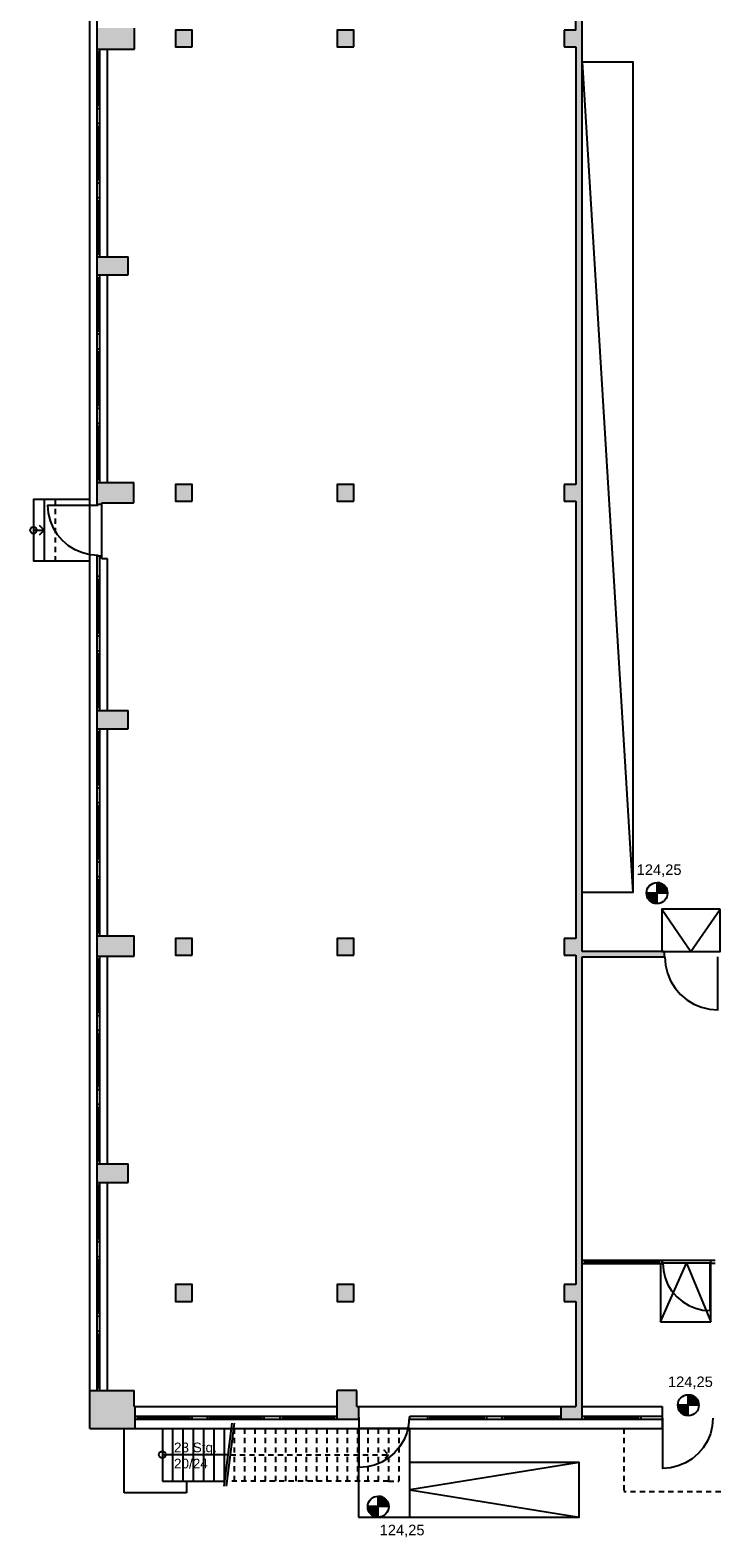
# Model space of a CAD drawing. Header units: metres. Extents: x -7.5 to 56, y -5.6 to 56.3.
# Tile 1 of 10: x -2.1 to 14.1, y -3.2 to 32.6. Entities that reach past the tile are written whole.
import ezdxf
from ezdxf.enums import TextEntityAlignment as Align

# ---------------------------------------------------------------- set-up
doc = ezdxf.new("R2010")
doc.units = ezdxf.units.M
doc.linetypes.add('HIDDEN', pattern=[0.375, 0.25, -0.125])
for name, color, linetype in [('Ba_beschrift', 7, 'Continuous'), ('Ba_decke', 134, 'Continuous'), ('Ba_hoehenkote', 102, 'Continuous'), ('Ba_moebel_einbau', 170, 'Continuous'), ('Ba_treppe', 134, 'Continuous'), ('Ba_wand', 7, 'Continuous'), ('Ba_wand-schraffur', 8, 'Continuous'), ('Ba_wand_leicht', 7, 'Continuous')]:
    doc.layers.add(name, color=color, linetype=linetype)
doc.styles.add('arial', font='ARIAL.TTF')

msp = doc.modelspace()

# ---------------------------------------------------------------- hatches: boundary and pattern name
at = {"layer": 'Ba_wand-schraffur'}
for points in [[(11.03, 10.57), (12.98, 10.57), (12.98, 10.7), (11.03, 10.7), (11.03, 40.27), (10.88, 40.27), (10.88, 32.6), (10.6, 32.6), (10.6, 32.2), (10.88, 32.2), (10.88, 21.8), (10.6, 21.8), (10.6, 21.4), (10.88, 21.4), (10.88, 11.01), (10.6, 11.01), (10.6, 10.61), (10.88, 10.61), (10.88, 2.78), (10.6, 2.78), (10.6, 2.38), (10.88, 2.38), (10.88, -0.12), (10.53, -0.12), (10.53, -0.352), (11.03, -0.352)], [(0.236, 16.43), (-0.504, 16.43), (-0.504, 15.99), (0.236, 15.99)]]:
    msp.add_hatch(color=256, dxfattribs=at).paths.add_polyline_path(points)
h = msp.add_hatch(color=256, dxfattribs=at)
h.paths.add_polyline_path([(0.386, 32.65), (-0.504, 32.65), (-0.504, 32.15), (0.386, 32.15)])
h.paths.add_polyline_path([(0.236, 27.21), (-0.504, 27.21), (-0.504, 26.78), (0.236, 26.78)])
h.paths.add_polyline_path([(0.366, 21.85), (-0.504, 21.85), (-0.504, 21.32), (-0.394, 21.32), (-0.394, 21.36), (0.366, 21.36)])
h = msp.add_hatch(color=256, dxfattribs=at)
h.paths.add_polyline_path([(5.6, 32.6), (5.2, 32.6), (5.2, 32.2), (5.6, 32.2)])
h.paths.add_polyline_path([(1.76, 32.6), (1.36, 32.6), (1.36, 32.2), (1.76, 32.2)])
h.paths.add_polyline_path([(1.76, 21.8), (1.36, 21.8), (1.36, 21.4), (1.76, 21.4)])
h.paths.add_polyline_path([(5.6, 21.8), (5.2, 21.8), (5.2, 21.4), (5.6, 21.4)])
h = msp.add_hatch(color=256, dxfattribs=at)
h.paths.add_polyline_path([(0.236, 5.65), (-0.504, 5.65), (-0.504, 5.21), (0.236, 5.21)])
h.paths.add_polyline_path([(0.376, 11.07), (-0.504, 11.07), (-0.504, 10.59), (0.376, 10.59)])
h = msp.add_hatch(color=256, dxfattribs=at)
h.paths.add_polyline_path([(5.6, 2.78), (5.2, 2.78), (5.2, 2.38), (5.6, 2.38)])
h.paths.add_polyline_path([(1.76, 2.78), (1.36, 2.78), (1.36, 2.38), (1.76, 2.38)])
h.paths.add_polyline_path([(1.76, 11.01), (1.36, 11.01), (1.36, 10.61), (1.76, 10.61)])
h.paths.add_polyline_path([(5.6, 11.01), (5.2, 11.01), (5.2, 10.61), (5.6, 10.61)])
h = msp.add_hatch(color=256, dxfattribs=at)
h.paths.add_polyline_path([(21.97, 0.26), (21.24, 0.26), (21.24, -0.42), (21.97, -0.42)])
h.paths.add_polyline_path([(16.43, 0.26), (16, 0.26), (16, -0.42), (16.43, -0.42)])
h.paths.add_polyline_path([(5.67, 0.26), (5.2, 0.26), (5.2, -0.42), (5.71, -0.42), (5.71, -0.12), (5.67, -0.12)])
h.paths.add_polyline_path([(0.4, -0.12), (0.376, -0.12), (0.376, 0.26), (-0.674, 0.26), (-0.674, -0.64), (0.4, -0.64)])
at = {"layer": 'Ba_wand-schraffur', "lineweight": 40}
msp.add_hatch(color=256, dxfattribs=at).paths.add_polyline_path([(11.03, -0.352), (10.53, -0.352), (10.53, -0.42), (11.03, -0.42)])

# ---------------------------------------------------------------- linework, layer by layer
at = {"layer": 'Ba_decke', "linetype": 'HIDDEN', "ltscale": 0.5}
for p in [(12.019, -0.64), (14.999, -2.147)]:
    msp.add_line(p, (12.019, -2.147), dxfattribs=at)
at = {"layer": 'Ba_hoehenkote'}
for p, q in [((12.808, 11.836), (12.808, 12.336)), ((12.878, 12.326), (12.808, 12.326)), ((12.906, 12.316), (12.808, 12.316)), ((12.926, 12.306), (12.808, 12.306)), ((12.943, 12.296), (12.808, 12.296)), ((12.958, 12.286), (12.808, 12.286)), ((12.97, 12.276), (12.808, 12.276)), ((12.981, 12.266), (12.808, 12.266)), ((12.991, 12.256), (12.808, 12.256)), ((13, 12.246), (12.808, 12.246)), ((13.008, 12.236), (12.808, 12.236)), ((13.015, 12.226), (12.808, 12.226)), ((13.021, 12.216), (12.808, 12.216)), ((13.027, 12.206), (12.808, 12.206)), ((13.032, 12.196), (12.808, 12.196)), ((13.058, 12.086), (12.558, 12.086)), ((12.558, 12.076), (12.808, 12.076)), ((12.559, 12.066), (12.808, 12.066)), ((12.56, 12.056), (12.808, 12.056)), ((12.561, 12.046), (12.808, 12.046)), ((12.563, 12.036), (12.808, 12.036)), ((12.565, 12.026), (12.808, 12.026)), ((12.568, 12.016), (12.808, 12.016)), ((12.571, 12.006), (12.808, 12.006)), ((12.574, 11.996), (12.808, 11.996)), ((12.579, 11.986), (12.808, 11.986)), ((12.583, 11.976), (12.808, 11.976)), ((12.588, 11.966), (12.808, 11.966)), ((12.594, 11.956), (12.808, 11.956)), ((12.601, 11.946), (12.808, 11.946)), ((12.608, 11.936), (12.808, 11.936)), ((12.616, 11.926), (12.808, 11.926)), ((12.624, 11.916), (12.808, 11.916)), ((12.634, 11.906), (12.808, 11.906)), ((12.645, 11.896), (12.808, 11.896)), ((12.658, 11.886), (12.808, 11.886)), ((12.672, 11.876), (12.808, 11.876)), ((12.689, 11.866), (12.808, 11.866)), ((12.71, 11.856), (12.808, 11.856)), ((12.738, 11.846), (12.808, 11.846)), ((13.037, 12.186), (12.808, 12.186)), ((13.041, 12.176), (12.808, 12.176)), ((13.045, 12.166), (12.808, 12.166)), ((13.048, 12.156), (12.808, 12.156)), ((13.05, 12.146), (12.808, 12.146)), ((13.053, 12.136), (12.808, 12.136)), ((13.055, 12.126), (12.808, 12.126)), ((13.056, 12.116), (12.808, 12.116)), ((13.057, 12.106), (12.808, 12.106)), ((13.058, 12.096), (12.808, 12.096)), ((13.552, -0.338), (13.552, 0.162)), ((13.622, 0.152), (13.552, 0.152)), ((13.65, 0.142), (13.552, 0.142)), ((13.671, 0.132), (13.552, 0.132)), ((13.687, 0.122), (13.552, 0.122)), ((13.702, 0.112), (13.552, 0.112)), ((13.714, 0.102), (13.552, 0.102)), ((13.725, 0.092), (13.552, 0.092)), ((13.735, 0.082), (13.552, 0.082)), ((13.744, 0.072), (13.552, 0.072)), ((13.752, 0.062), (13.552, 0.062)), ((13.759, 0.052), (13.552, 0.052)), ((13.765, 0.042), (13.552, 0.042)), ((13.771, 0.032), (13.552, 0.032)), ((13.776, 0.022), (13.552, 0.022)), ((13.781, 0.012), (13.552, 0.012)), ((13.785, 0.002), (13.552, 0.002)), ((13.802, -0.088), (13.302, -0.088)), ((13.302, -0.098), (13.552, -0.098)), ((13.303, -0.108), (13.552, -0.108)), ((13.304, -0.118), (13.552, -0.118)), ((13.305, -0.128), (13.552, -0.128)), ((13.307, -0.138), (13.552, -0.138)), ((13.309, -0.148), (13.552, -0.148)), ((13.312, -0.158), (13.552, -0.158)), ((13.315, -0.168), (13.552, -0.168)), ((13.319, -0.178), (13.552, -0.178)), ((13.323, -0.188), (13.552, -0.188)), ((13.327, -0.198), (13.552, -0.198)), ((13.332, -0.208), (13.552, -0.208)), ((13.338, -0.218), (13.552, -0.218)), ((13.345, -0.228), (13.552, -0.228)), ((13.352, -0.238), (13.552, -0.238)), ((13.36, -0.248), (13.552, -0.248)), ((13.369, -0.258), (13.552, -0.258)), ((13.378, -0.268), (13.552, -0.268)), ((13.389, -0.278), (13.552, -0.278)), ((13.402, -0.288), (13.552, -0.288)), ((13.416, -0.298), (13.552, -0.298)), ((13.433, -0.308), (13.552, -0.308)), ((13.454, -0.318), (13.552, -0.318)), ((13.482, -0.328), (13.552, -0.328)), ((13.789, -0.008), (13.552, -0.008)), ((13.792, -0.018), (13.552, -0.018)), ((13.795, -0.028), (13.552, -0.028)), ((13.797, -0.038), (13.552, -0.038)), ((13.799, -0.048), (13.552, -0.048)), ((13.8, -0.058), (13.552, -0.058)), ((13.801, -0.068), (13.552, -0.068)), ((13.802, -0.078), (13.552, -0.078)), ((6.429, -2.5), (5.929, -2.5)), ((6.179, -2.75), (6.179, -2.25)), ((6.249, -2.26), (6.179, -2.26)), ((6.277, -2.27), (6.179, -2.27)), ((6.297, -2.28), (6.179, -2.28)), ((6.314, -2.29), (6.179, -2.29)), ((6.329, -2.3), (6.179, -2.3)), ((6.341, -2.31), (6.179, -2.31)), ((6.352, -2.32), (6.179, -2.32)), ((6.362, -2.33), (6.179, -2.33)), ((6.371, -2.34), (6.179, -2.34)), ((6.379, -2.35), (6.179, -2.35)), ((6.386, -2.36), (6.179, -2.36)), ((6.392, -2.37), (6.179, -2.37)), ((6.398, -2.38), (6.179, -2.38)), ((6.403, -2.39), (6.179, -2.39)), ((6.408, -2.4), (6.179, -2.4)), ((6.412, -2.41), (6.179, -2.41)), ((6.416, -2.42), (6.179, -2.42)), ((6.419, -2.43), (6.179, -2.43)), ((6.421, -2.44), (6.179, -2.44)), ((6.424, -2.45), (6.179, -2.45)), ((6.426, -2.46), (6.179, -2.46)), ((6.427, -2.47), (6.179, -2.47)), ((6.428, -2.48), (6.179, -2.48)), ((6.429, -2.49), (6.179, -2.49)), ((5.929, -2.51), (6.179, -2.51)), ((5.93, -2.52), (6.179, -2.52)), ((5.931, -2.53), (6.179, -2.53)), ((5.932, -2.54), (6.179, -2.54)), ((5.934, -2.55), (6.179, -2.55)), ((5.936, -2.56), (6.179, -2.56)), ((5.939, -2.57), (6.179, -2.57)), ((5.942, -2.58), (6.179, -2.58)), ((5.945, -2.59), (6.179, -2.59)), ((5.95, -2.6), (6.179, -2.6)), ((5.954, -2.61), (6.179, -2.61)), ((5.959, -2.62), (6.179, -2.62)), ((5.965, -2.63), (6.179, -2.63)), ((5.972, -2.64), (6.179, -2.64)), ((5.979, -2.65), (6.179, -2.65)), ((5.987, -2.66), (6.179, -2.66)), ((5.995, -2.67), (6.179, -2.67)), ((6.005, -2.68), (6.179, -2.68)), ((6.016, -2.69), (6.179, -2.69)), ((6.029, -2.7), (6.179, -2.7)), ((6.043, -2.71), (6.179, -2.71)), ((6.06, -2.72), (6.179, -2.72)), ((6.081, -2.73), (6.179, -2.73)), ((6.109, -2.74), (6.179, -2.74))]:
    msp.add_line(p, q, dxfattribs=at)
for centre in [(12.808, 12.086), (13.552, -0.088), (6.179, -2.5)]:
    msp.add_circle(centre, 0.25, dxfattribs=at)
at = {"layer": 'Ba_moebel_einbau'}
msp.add_line((11.03, 31.85), (12.23, 12.1), dxfattribs=at)
msp.add_lwpolyline([(11.03, 12.1), (11.03, 31.85), (12.23, 31.85), (12.23, 12.1), (11.03, 12.1)], dxfattribs=at)
at = {"layer": 'Ba_treppe'}
for p, q in [((-1.76, 21.443), (-1.759, 19.983)), ((-2.016, 20.711), (-1.759, 20.713)), ((12.89, 3.282), (12.89, 1.89)), ((14.09, 3.29), (12.93, 3.29)), ((14.09, 1.89), (14.09, 3.29)), ((12.89, 1.89), (14.09, 1.89)), ((0.141, -2.174), (0.141, -0.64)), ((1.047, -0.64), (1.047, -1.89)), ((1.291, -0.64), (1.291, -1.89)), ((1.536, -0.64), (1.536, -1.89)), ((1.78, -0.64), (1.78, -1.89)), ((2.024, -0.64), (2.024, -1.89)), ((2.268, -0.64), (2.268, -1.89)), ((2.697, -0.515), (2.51, -2.015)), ((2.513, -0.64), (2.513, -1.89)), ((2.572, -2.015), (2.76, -0.515)), ((2.604, -1.265), (1.047, -1.265)), ((1.047, -1.89), (2.526, -1.89)), ((1.62, -1.89), (1.62, -2.174)), ((1.62, -2.174), (0.141, -2.174))]:
    msp.add_line(p, q, dxfattribs=at)
at = {"layer": 'Ba_treppe', "linetype": 'HIDDEN', "ltscale": 0.5}
for p, q in [((-1.502, 21.443), (-1.502, 19.983)), ((2.744, -0.64), (6.422, -0.64)), ((2.757, -0.64), (2.757, -1.89)), ((3.001, -0.64), (3.001, -1.89)), ((3.246, -0.64), (3.246, -1.89)), ((3.49, -0.64), (3.49, -1.89)), ((3.734, -0.64), (3.734, -1.89)), ((3.979, -0.64), (3.979, -1.89)), ((4.223, -0.64), (4.223, -1.89)), ((4.467, -0.64), (4.467, -1.89)), ((4.711, -0.64), (4.711, -1.89)), ((4.956, -0.64), (4.956, -1.89)), ((5.2, -0.64), (5.2, -1.89)), ((5.444, -0.64), (5.444, -1.89)), ((5.689, -0.64), (5.689, -1.89)), ((5.933, -0.64), (5.933, -1.89)), ((6.177, -0.64), (6.177, -1.89)), ((6.422, -0.64), (6.422, -1.89)), ((6.666, -0.64), (6.666, -1.89)), ((2.666, -1.265), (6.422, -1.265)), ((6.422, -1.89), (2.588, -1.89))]:
    msp.add_line(p, q, dxfattribs=at)
at = {"layer": 'Ba_treppe'}
for points in [[(-0.674, 21.443), (-2.017, 21.443), (-2.017, 19.983), (-0.674, 19.983), (-0.674, 21.443)], [(-1.879, 20.833), (-1.759, 20.713), (-1.879, 20.593)], [(12.92, 11.7), (13.615, 10.7), (14.31, 11.7)], [(14.31, 11.7), (12.92, 11.7), (12.92, 10.7), (14.31, 10.7), (14.31, 11.7)], [(12.89, 1.89), (13.51, 3.29), (14.09, 1.89)], [(5.71, -2.75), (6.93, -2.75), (6.93, -0.64), (5.71, -0.64), (5.71, -2.75)], [(10.96, -1.45), (6.93, -2.1), (10.96, -2.75)], [(6.93, -2.75), (10.96, -2.75), (10.96, -1.45), (6.93, -1.45)]]:
    msp.add_lwpolyline(points, dxfattribs=at)
at = {"layer": 'Ba_treppe', "linetype": 'HIDDEN', "ltscale": 0.5}
for points in [[(6.302, -1.145), (6.422, -1.265), (6.302, -1.385)], [(6.422, -1.89), (6.666, -1.89)]]:
    msp.add_lwpolyline(points, dxfattribs=at)
at = {"layer": 'Ba_treppe'}
for centre in [(-2.016, 20.711), (1.047, -1.265)]:
    msp.add_circle(centre, 0.08, dxfattribs=at)
at = {"layer": 'Ba_wand'}
for p, q in [((11.03, 10.7), (11.03, 43.95)), ((10.88, 32.6), (10.88, 43.06)), ((-0.674, -0.64), (-0.674, 37.85)), ((-0.504, 21.32), (-0.504, 37.62)), ((0.386, 32.15), (0.386, 32.65)), ((10.6, 32.6), (10.6, 32.2)), ((10.88, 32.6), (10.6, 32.6)), ((-0.504, 32.15), (0.386, 32.15)), ((-0.47, 32.082), (-0.47, 30.808)), ((10.6, 32.2), (10.88, 32.2)), ((10.88, 32.2), (10.88, 21.8)), ((-0.436, 30.808), (-0.504, 30.808)), ((-0.436, 30.38), (-0.504, 30.38)), ((-0.47, 30.312), (-0.47, 29.038)), ((-0.436, 29.038), (-0.504, 29.038)), ((-0.436, 28.61), (-0.504, 28.61)), ((-0.47, 28.542), (-0.47, 27.278)), ((0.236, 26.78), (0.236, 27.21)), ((-0.504, 26.78), (0.236, 26.78)), ((-0.47, 26.712), (-0.47, 25.448)), ((-0.436, 25.448), (-0.504, 25.448)), ((-0.436, 25.02), (-0.504, 25.02)), ((-0.47, 24.952), (-0.47, 23.678)), ((-0.436, 23.678), (-0.504, 23.678)), ((-0.436, 23.25), (-0.504, 23.25)), ((-0.47, 23.182), (-0.47, 21.918)), ((0.366, 21.36), (0.366, 21.85)), ((10.6, 21.8), (10.6, 21.4)), ((10.88, 21.8), (10.6, 21.8)), ((-0.394, 21.32), (-0.504, 21.32)), ((-0.394, 20.03), (-0.394, 21.36)), ((-0.394, 21.36), (0.366, 21.36)), ((10.6, 21.4), (10.88, 21.4)), ((10.88, 21.4), (10.88, 11.01)), ((-0.504, 20.1), (-0.394, 20.1)), ((-0.254, 20.03), (-0.394, 20.03)), ((-0.436, 19.61), (-0.504, 19.61)), ((-0.47, 19.542), (-0.47, 18.268)), ((-0.436, 18.268), (-0.504, 18.268)), ((-0.436, 17.84), (-0.504, 17.84)), ((-0.47, 17.772), (-0.47, 16.498)), ((0.236, 15.99), (0.236, 16.43)), ((-0.504, 15.99), (0.236, 15.99)), ((-0.47, 15.922), (-0.47, 14.658)), ((-0.436, 14.658), (-0.504, 14.658)), ((-0.436, 14.23), (-0.504, 14.23)), ((-0.47, 14.162), (-0.47, 12.898)), ((-0.436, 12.898), (-0.504, 12.898)), ((-0.436, 12.47), (-0.504, 12.47)), ((-0.47, 12.402), (-0.47, 11.138)), ((0.376, 10.59), (0.376, 11.07)), ((10.6, 11.01), (10.6, 10.61)), ((10.88, 11.01), (10.6, 11.01)), ((-0.504, 10.59), (0.376, 10.59)), ((-0.47, 10.522), (-0.47, 9.248)), ((10.6, 10.61), (10.88, 10.61)), ((10.88, 10.61), (10.88, 2.78)), ((12.98, 10.7), (11.03, 10.7)), ((11.03, -0.42), (11.03, 10.57)), ((11.03, 10.57), (12.98, 10.57)), ((12.98, 10.7), (12.98, 10.57)), ((-0.436, 9.248), (-0.504, 9.248)), ((-0.436, 8.82), (-0.504, 8.82)), ((-0.47, 8.752), (-0.47, 7.488)), ((-0.436, 7.488), (-0.504, 7.488)), ((-0.436, 7.06), (-0.504, 7.06)), ((-0.47, 6.992), (-0.47, 5.718)), ((0.236, 5.21), (0.236, 5.65)), ((-0.504, 5.21), (0.236, 5.21)), ((-0.47, 5.142), (-0.47, 3.868)), ((-0.436, 3.868), (-0.504, 3.868)), ((-0.436, 3.44), (-0.504, 3.44)), ((-0.47, 3.372), (-0.47, 2.098)), ((10.6, 2.78), (10.6, 2.38)), ((10.88, 2.78), (10.6, 2.78)), ((10.6, 2.38), (10.88, 2.38)), ((10.88, 2.38), (10.88, -0.12)), ((-0.436, 2.098), (-0.504, 2.098)), ((-0.436, 1.67), (-0.504, 1.67)), ((-0.47, 1.602), (-0.47, 0.328)), ((-0.674, 0.26), (0.376, 0.26)), ((0.376, -0.12), (0.376, 0.26)), ((5.2, -0.42), (5.2, 0.26)), ((5.67, 0.26), (5.2, 0.26)), ((5.67, -0.12), (5.67, 0.26)), ((0.376, -0.12), (5.2, -0.12)), ((0.4, -0.64), (0.4, -0.12)), ((1.76, -0.42), (1.76, -0.352)), ((2.11, -0.352), (2.11, -0.42)), ((3.47, -0.42), (3.47, -0.352)), ((3.84, -0.352), (3.84, -0.42)), ((5.67, -0.12), (10.88, -0.12)), ((5.71, -0.12), (5.71, -0.42)), ((6.93, -0.42), (6.93, -0.352)), ((6.93, -0.352), (10.53, -0.352)), ((7.35, -0.352), (7.35, -0.42)), ((8.76, -0.42), (8.76, -0.352)), ((9.12, -0.352), (9.12, -0.42)), ((10.53, -0.42), (10.53, -0.12)), ((11.03, -0.352), (12.93, -0.352)), ((12.43, -0.42), (12.43, -0.352)), ((12.93, -0.12), (12.93, -0.64)), ((-0.674, -0.64), (12.93, -0.64)), ((0.468, -0.386), (1.692, -0.386)), ((2.178, -0.386), (3.402, -0.386)), ((3.908, -0.386), (5.132, -0.386)), ((6.93, -0.42), (12.93, -0.42)), ((7.418, -0.386), (8.692, -0.386)), ((9.188, -0.386), (10.462, -0.386)), ((11.098, -0.386), (12.362, -0.386))]:
    msp.add_line(p, q, dxfattribs=at)
at = {"layer": 'Ba_wand', "linetype": 'Continuous'}
for p, q in [((-0.254, 27.21), (-0.254, 32.15)), ((-0.254, 21.85), (-0.254, 26.78)), ((-0.254, 16.43), (-0.254, 20.03)), ((-0.254, 11.07), (-0.254, 15.99)), ((-0.254, 5.65), (-0.254, 10.59)), ((-0.254, 0.26), (-0.254, 5.21)), ((11.03, -0.12), (12.93, -0.12))]:
    msp.add_line(p, q, dxfattribs=at)
at = {"layer": 'Ba_wand'}
for points in [[(1.76, 32.2), (1.76, 32.6), (1.36, 32.6), (1.36, 32.2)], [(5.6, 32.2), (5.6, 32.6), (5.2, 32.6), (5.2, 32.2)], [(1.76, 21.4), (1.76, 21.8), (1.36, 21.8), (1.36, 21.4)], [(5.6, 21.4), (5.6, 21.8), (5.2, 21.8), (5.2, 21.4)], [(1.76, 10.61), (1.76, 11.01), (1.36, 11.01), (1.36, 10.61)], [(5.6, 10.61), (5.6, 11.01), (5.2, 11.01), (5.2, 10.61)], [(1.76, 2.38), (1.76, 2.78), (1.36, 2.78), (1.36, 2.38)], [(5.6, 2.38), (5.6, 2.78), (5.2, 2.78), (5.2, 2.38)]]:
    msp.add_lwpolyline(points, close=True, dxfattribs=at)
for points in [[(-0.504, 32.082), (-0.436, 32.082)], [(-0.436, 27.21), (-0.436, 32.15)], [(-0.504, 30.74), (-0.436, 30.74)], [(-0.504, 30.312), (-0.436, 30.312)], [(-0.504, 28.97), (-0.436, 28.97)], [(-0.504, 28.542), (-0.436, 28.542)], [(-0.436, 27.278), (-0.504, 27.278)], [(-0.504, 27.21), (0.236, 27.21)], [(-0.504, 26.712), (-0.436, 26.712)], [(-0.436, 21.85), (-0.436, 26.78)], [(-0.504, 25.38), (-0.436, 25.38)], [(-0.504, 24.952), (-0.436, 24.952)], [(-0.504, 23.61), (-0.436, 23.61)], [(-0.504, 23.182), (-0.436, 23.182)], [(-0.436, 21.918), (-0.504, 21.918)], [(-0.504, 21.85), (0.366, 21.85)], [(-0.504, 0.26), (-0.504, 20.1)], [(-0.436, 16.43), (-0.436, 20.1)], [(-0.504, 19.542), (-0.436, 19.542)], [(-0.504, 18.2), (-0.436, 18.2)], [(-0.504, 17.772), (-0.436, 17.772)], [(-0.436, 16.498), (-0.504, 16.498)], [(-0.504, 16.43), (0.236, 16.43)], [(-0.504, 15.922), (-0.436, 15.922)], [(-0.436, 11.07), (-0.436, 15.99)], [(-0.504, 14.59), (-0.436, 14.59)], [(-0.504, 14.162), (-0.436, 14.162)], [(-0.504, 12.83), (-0.436, 12.83)], [(-0.504, 12.402), (-0.436, 12.402)], [(-0.436, 11.138), (-0.504, 11.138)], [(-0.504, 11.07), (0.376, 11.07)], [(-0.504, 10.522), (-0.436, 10.522)], [(-0.436, 5.65), (-0.436, 10.59)], [(-0.504, 9.18), (-0.436, 9.18)], [(-0.504, 8.752), (-0.436, 8.752)], [(-0.504, 7.42), (-0.436, 7.42)], [(-0.504, 6.992), (-0.436, 6.992)], [(-0.436, 5.718), (-0.504, 5.718)], [(-0.504, 5.65), (0.236, 5.65)], [(-0.504, 5.142), (-0.436, 5.142)], [(-0.436, 0.26), (-0.436, 5.21)], [(-0.504, 3.8), (-0.436, 3.8)], [(-0.504, 3.372), (-0.436, 3.372)], [(-0.504, 2.03), (-0.436, 2.03)], [(-0.504, 1.602), (-0.436, 1.602)], [(-0.436, 0.328), (-0.504, 0.328)], [(0.4, -0.352), (5.2, -0.352)], [(0.468, -0.42), (0.468, -0.352)], [(1.692, -0.352), (1.692, -0.42)], [(2.178, -0.42), (2.178, -0.352)], [(3.402, -0.352), (3.402, -0.42)], [(3.908, -0.42), (3.908, -0.352)], [(5.132, -0.352), (5.132, -0.42)], [(7.418, -0.42), (7.418, -0.352)], [(8.692, -0.352), (8.692, -0.42)], [(9.188, -0.42), (9.188, -0.352)], [(10.462, -0.352), (10.462, -0.42)], [(11.098, -0.42), (11.098, -0.352)], [(12.362, -0.352), (12.362, -0.42)], [(0.4, -0.42), (5.71, -0.42)]]:
    msp.add_lwpolyline(points, dxfattribs=at)
at = {"layer": 'Ba_wand', "linetype": 'Continuous'}
for points in [[(-0.482, 20.115), (-0.668, 20.13), (-0.849, 20.173), (-1.022, 20.245), (-1.181, 20.342), (-1.323, 20.464), (-1.444, 20.606), (-1.542, 20.765), (-1.613, 20.937), (-1.657, 21.119), (-1.672, 21.305), (-0.482, 21.305)], [(12.995, 10.57), (13.011, 10.373), (13.057, 10.181), (13.132, 9.998), (13.236, 9.829), (13.364, 9.679), (13.514, 9.551), (13.683, 9.447), (13.866, 9.372), (14.058, 9.326), (14.255, 9.31), (14.255, 10.57)], [(6.915, -0.38), (6.9, -0.566), (6.857, -0.747), (6.785, -0.92), (6.688, -1.079), (6.566, -1.221), (6.424, -1.342), (6.265, -1.44), (6.093, -1.511), (5.911, -1.555), (5.725, -1.57), (5.725, -0.38)], [(14.135, -0.399), (14.12, -0.585), (14.076, -0.767), (14.005, -0.939), (13.907, -1.098), (13.786, -1.24), (13.644, -1.362), (13.485, -1.459), (13.312, -1.531), (13.131, -1.574), (12.945, -1.589), (12.945, -0.399)]]:
    msp.add_lwpolyline(points, dxfattribs=at)
at = {"layer": 'Ba_wand_leicht', "linetype": 'Continuous'}
for p, q in [((12.862, 3.35), (11.098, 3.35)), ((11.098, 3.282), (12.862, 3.282)), ((12.93, 3.35), (12.93, 3.29)), ((14.09, 3.35), (12.93, 3.35)), ((14.09, 3.29), (12.93, 3.29)), ((14.09, 3.29), (14.09, 3.35))]:
    msp.add_line(p, q, dxfattribs=at)
at = {"layer": 'Ba_wand_leicht'}
for p, q in [((12.862, 3.316), (11.098, 3.316)), ((14.09, 3.29), (14.09, 3.35)), ((14.19, 3.35), (14.09, 3.35)), ((14.09, 3.29), (14.19, 3.29))]:
    msp.add_line(p, q, dxfattribs=at)
for points in [[(11.098, 3.282), (11.098, 3.35), (11.03, 3.35), (11.03, 3.282), (11.098, 3.282)], [(12.862, 3.35), (12.862, 3.282), (12.93, 3.282), (12.93, 3.35), (12.862, 3.35)]]:
    msp.add_lwpolyline(points, dxfattribs=at)
at = {"layer": 'Ba_wand_leicht', "linetype": 'Continuous'}
msp.add_lwpolyline([(12.945, 3.29), (12.959, 3.113), (13, 2.941), (13.068, 2.777), (13.161, 2.626), (13.276, 2.491), (13.411, 2.376), (13.562, 2.283), (13.726, 2.215), (13.898, 2.174), (14.075, 2.16), (14.075, 3.29)], dxfattribs=at)

# ---------------------------------------------------------------- texts
at = {"layer": 'Ba_beschrift', "insert": (1.324, -0.977), "char_height": 0.23, "width": 1.96156, "attachment_point": 1, "style": 'arial'}
msp.add_mtext('23 Stg.\\P20/24', dxfattribs=at)
at = {"layer": 'Ba_hoehenkote', "style": 'arial'}
for p in [(12.323, 12.442), (13.067, 0.269), (6.213, -3.255)]:
    msp.add_text('124,25', height=0.25, dxfattribs=at).set_placement(p, align=Align.BOTTOM_LEFT)

doc.saveas('drawing.dxf')
